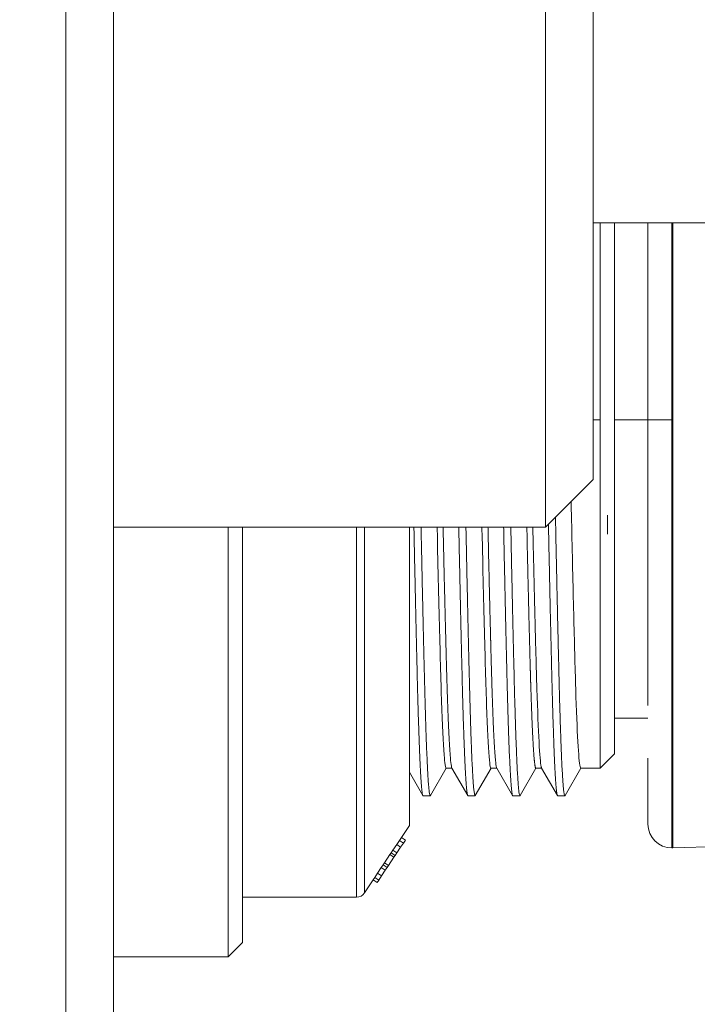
# Model space of a CAD drawing. Extents: x 0 to 283, y 0 to 196.
# Tile 6 of 30: x 126 to 133, y 89 to 100. Entities that reach past the tile are written whole.
import ezdxf

# ---------------------------------------------------------------- set-up
doc = ezdxf.new("R2010")
doc.units = 0
doc.layers.get('DEFPOINTS').update_dxf_attribs({"linetype": 'CONTINUOUS'})
doc.layers.add('DIM', color=7, linetype='CONTINUOUS')
doc.layers.add('TANGENT EDGES', color=7, linetype='CONTINUOUS', lineweight=0)
doc.layers.add('VISIBLE', color=255, linetype='CONTINUOUS', lineweight=0)
doc.styles.add('SANSSERIF', font='sanss___.ttf')
doc.dimstyles.new('ISO-25$0', dxfattribs={"dimtxt": 2.5, "dimasz": 2.5, "dimexe": 1.25, "dimexo": 1, "dimgap": 0.6, "dimtad": 1, "dimdec": 1, "dimzin": 9, "dimdsep": 46, "dimtxsty": 'SANSSERIF', "dimcen": 0.75, "dimadec": 1, "dimazin": 0, "dimtfac": 1, "dimtdec": 1, "dimtmove": 0, "dimatfit": 3, "dimfxl": 1, "dimarcsym": 0})

# ---------------------------------------------------------------- blocks, each defined once
blk = doc.blocks.new('*D23')
at = {"layer": 'DEFPOINTS', "color": 0, "transparency": 16777216}
for p in [(139.562, 105.547), (127.012, 74.322), (127.012, 54.35)]:
    blk.add_point(p, dxfattribs=at)
at = {"layer": 'DIM', "color": 0, "lineweight": -2, "transparency": 16777216}
for p, q in [((139.562, 103.547), (139.562, 51.85)), ((127.012, 72.322), (127.012, 51.85)), ((127.012, 54.35), (107.925, 54.35)), ((134.562, 54.35), (132.012, 54.35))]:
    blk.add_line(p, q, dxfattribs=at)
at = {"layer": 'DIM', "color": 0, "transparency": 16777216}
for points in [[(132.012, 55.183), (132.012, 53.516), (127.012, 54.35)], [(134.562, 55.183), (134.562, 53.516), (139.562, 54.35)]]:
    blk.add_solid(points, dxfattribs=at)
at = {"layer": 'DIM', "color": 0, "transparency": 16777216, "insert": (114.969, 58.125), "char_height": 5, "attachment_point": 5, "style": 'SANSSERIF'}
blk.add_mtext('25.1', dxfattribs=at)
blk = doc.blocks.new('*D28')
at = {"layer": 'DEFPOINTS', "color": 0, "transparency": 16777216}
for p in [(133.262, 90.297), (127.012, 74.322), (127.012, 64.35)]:
    blk.add_point(p, dxfattribs=at)
at = {"layer": 'DIM', "color": 0, "lineweight": -2, "transparency": 16777216}
for p, q in [((133.262, 88.297), (133.262, 61.85)), ((127.012, 72.322), (127.012, 61.85)), ((122.012, 64.35), (102.253, 64.35)), ((133.262, 64.35), (127.012, 64.35)), ((138.262, 64.35), (143.262, 64.35))]:
    blk.add_line(p, q, dxfattribs=at)
at = {"layer": 'DIM', "color": 0, "transparency": 16777216}
for points in [[(122.012, 65.183), (122.012, 63.516), (127.012, 64.35)], [(138.262, 65.183), (138.262, 63.516), (133.262, 64.35)]]:
    blk.add_solid(points, dxfattribs=at)
at = {"layer": 'DIM', "color": 0, "transparency": 16777216, "insert": (109.633, 68.125), "char_height": 5, "attachment_point": 5, "style": 'SANSSERIF'}
blk.add_mtext('12.5', dxfattribs=at)

msp = doc.modelspace()

# ---------------------------------------------------------------- linework, layer by layer
at = {"layer": 'TANGENT EDGES'}
for p, q in [((132.8625, 95.5474), (132.8625, 97.6099)), ((132.8712, 97.6099), (132.8712, 95.5474)), ((132.0375, 95.5474), (132.1125, 95.5474)), ((132.2625, 95.5474), (132.6125, 95.5474)), ((132.8625, 95.5474), (132.6125, 95.5474)), ((132.8625, 95.5474), (132.8712, 95.5474)), ((132.8625, 91.0625), (132.8625, 95.5474)), ((132.8712, 95.5474), (132.8712, 91.0626)), ((129.5589, 94.4224), (129.5589, 90.5474)), ((129.6421, 94.4224), (129.6421, 90.592))]:
    msp.add_line(p, q, dxfattribs=at)
at = {"layer": 'VISIBLE'}
for p, q in [((126.5125, 116.5278), (126.5125, 77.5724)), ((127.0125, 77.5724), (127.0125, 116.5278)), ((131.5375, 107.5474), (131.5375, 95.6998)), ((132.0375, 95.9795), (132.0375, 107.5474)), ((132.0375, 97.6099), (138.0875, 97.6099)), ((132.1125, 95.5474), (132.1125, 97.6099)), ((132.2625, 96.1788), (132.2625, 97.6099)), ((132.6125, 97.1063), (132.6125, 97.6099)), ((132.6125, 97.1063), (132.6125, 96.6495)), ((132.6125, 96.318), (132.6125, 96.6495)), ((132.6125, 96.318), (132.6125, 95.5474)), ((132.2625, 94.9161), (132.2625, 96.1788)), ((132.0375, 94.9224), (132.0375, 95.9795)), ((131.5375, 95.6998), (131.5375, 94.4224)), ((132.1125, 91.8974), (132.1125, 95.5474)), ((132.6125, 95.5474), (132.6125, 93.9886)), ((132.0375, 94.9224), (131.5375, 94.4224)), ((132.2625, 92.7909), (132.2625, 94.9161)), ((132.1871, 94.5478), (132.1871, 94.3478)), ((127.0125, 94.4224), (131.5375, 94.4224)), ((128.2125, 94.4224), (128.2125, 89.9224)), ((128.3625, 90.0724), (128.3625, 94.4224)), ((130.1125, 93.02), (130.1125, 94.4224)), ((130.403, 94.4224), (130.4055, 94.311)), ((130.873, 94.4224), (130.8755, 94.311)), ((131.3455, 94.311), (131.343, 94.4224)), ((132.6125, 93.9886), (132.6125, 93.23)), ((132.6125, 93.23), (132.6125, 92.5528)), ((130.1125, 92.4294), (130.1125, 93.02)), ((132.2625, 92.4471), (132.2625, 92.7909)), ((130.1125, 91.9474), (130.1125, 92.4294)), ((132.2625, 92.205), (132.2625, 92.4471)), ((132.2625, 92.4224), (132.6125, 92.4224)), ((132.2625, 92.0474), (132.2625, 92.205)), ((132.2625, 92.0474), (132.1125, 91.8974)), ((132.6125, 91.6098), (132.6125, 92.0028)), ((130.1125, 91.2974), (130.1125, 91.9474)), ((130.4985, 91.8974), (130.3335, 91.6119)), ((130.4972, 91.8974), (130.559, 91.8974)), ((130.7239, 91.6119), (130.5577, 91.8995)), ((130.9685, 91.8974), (130.8035, 91.6119)), ((130.9672, 91.8974), (131.029, 91.8974)), ((131.1939, 91.6119), (131.0277, 91.8995)), ((131.4385, 91.8974), (131.2735, 91.6119)), ((131.4372, 91.8974), (131.4363, 91.8977)), ((131.4372, 91.8974), (131.499, 91.8974)), ((131.6639, 91.6119), (131.4977, 91.8995)), ((131.9085, 91.8974), (131.7435, 91.6119)), ((131.9002, 91.9146), (131.9073, 91.8974)), ((131.9073, 91.8974), (132.1125, 91.8974)), ((130.2539, 91.6119), (130.1125, 91.8568)), ((130.2539, 91.6119), (130.2562, 91.6099)), ((130.3312, 91.6099), (130.2562, 91.6099)), ((130.3335, 91.6119), (130.3312, 91.6099)), ((130.7239, 91.6119), (130.7262, 91.6099)), ((130.8012, 91.6099), (130.7262, 91.6099)), ((130.8035, 91.6119), (130.8012, 91.6099)), ((131.1939, 91.6119), (131.1962, 91.6099)), ((131.2712, 91.6099), (131.1962, 91.6099)), ((131.2735, 91.6119), (131.2712, 91.6099)), ((131.6639, 91.6119), (131.6662, 91.6099)), ((131.7412, 91.6099), (131.6662, 91.6099)), ((131.7435, 91.6119), (131.7412, 91.6099)), ((132.6125, 91.6098), (132.6125, 91.4582)), ((132.6125, 91.3832), (132.6125, 91.4582)), ((132.6125, 91.3832), (132.6125, 91.3125)), ((130.1125, 91.2974), (130.0287, 91.1718)), ((130.0287, 91.1718), (130.0082, 91.1411)), ((130.0287, 91.1718), (130.0703, 91.1441)), ((129.9795, 91.098), (129.9401, 91.0389)), ((130.0082, 91.1411), (129.9795, 91.098)), ((130.0211, 91.0702), (129.9795, 91.098)), ((130.0211, 91.0702), (129.9817, 91.0111)), ((130.0082, 91.1411), (130.0499, 91.1134)), ((130.0499, 91.1134), (130.0211, 91.0702)), ((130.0703, 91.1441), (130.0499, 91.1134)), ((133.7511, 91.0933), (132.8712, 91.0626)), ((129.9091, 90.9924), (129.8527, 90.9078)), ((129.9507, 90.9647), (129.8943, 90.8801)), ((129.9212, 91.0106), (129.9091, 90.9924)), ((129.9091, 90.9924), (129.9507, 90.9647)), ((129.9401, 91.0389), (129.9212, 91.0106)), ((129.9212, 91.0106), (129.9628, 90.9828)), ((129.9401, 91.0389), (129.9817, 91.0111)), ((129.9628, 90.9828), (129.9507, 90.9647)), ((129.9817, 91.0111), (129.9628, 90.9828)), ((129.8184, 90.8564), (129.779, 90.7973)), ((129.8372, 90.8846), (129.8184, 90.8564)), ((129.8184, 90.8564), (129.86, 90.8286)), ((129.8527, 90.9078), (129.8372, 90.8846)), ((129.8372, 90.8846), (129.8788, 90.8569)), ((129.8527, 90.9078), (129.8943, 90.8801)), ((129.8788, 90.8569), (129.86, 90.8286)), ((129.8943, 90.8801), (129.8788, 90.8569)), ((129.7501, 90.7539), (129.7331, 90.7284)), ((129.779, 90.7973), (129.7501, 90.7539)), ((129.7501, 90.7539), (129.7917, 90.7261)), ((129.779, 90.7973), (129.8206, 90.7695)), ((129.8206, 90.7695), (129.7917, 90.7261)), ((129.86, 90.8286), (129.8206, 90.7695)), ((129.7331, 90.7284), (129.6421, 90.592)), ((129.7331, 90.7284), (129.7747, 90.7007)), ((129.7917, 90.7261), (129.7747, 90.7007)), ((129.5589, 90.5474), (128.3625, 90.5474)), ((128.3625, 90.0724), (128.2125, 89.9224)), ((127.0125, 89.9224), (128.2125, 89.9224))]:
    msp.add_line(p, q, dxfattribs=at)
for centre, radius, start, end in [((132.8625, 91.3125), 0.25, 180, 269.99969), ((132.8625, 91.3125), 0.25, 270, 272), ((129.5589, 90.6474), 0.1, 270, 326.30993)]:
    msp.add_arc(centre, radius, start, end, dxfattribs=at)
for centre, major_axis, ratio, start_param, end_param in [((131.8181, 95.548), (0.0711, -3.6508), 0.0077741, -1.334315, -1.2776241), ((131.8246, 95.5481), (0.0686, -3.651), 0.0094137, -1.2776204, -0.9801944), ((130.4116, 95.5481), (0.0697, -3.6509), 0.0086441, -1.225292, -0.8770502), ((130.8816, 95.5481), (0.0697, -3.6509), 0.0086441, -1.225292, -0.8770502), ((131.8292, 95.5481), (0.0649, -3.6509), 0.0102575, -0.980185, -0.6894316), ((130.424, 95.5482), (0.0613, -3.6509), 0.0111408, -0.8770258, -0.7070789), ((130.894, 95.5482), (0.0613, -3.6509), 0.0111408, -0.8770258, -0.7070789), ((131.4624, 95.5486), (0.0358, -3.6512), 0.0179375, -0.8331512, -0.688546), ((130.4739, 95.5488), (0.0245, -3.6514), 0.0203894, -0.706918, -0.533982), ((130.9439, 95.5488), (0.0245, -3.6514), 0.0203894, -0.706918, -0.533982), ((131.4693, 95.5488), (0.0307, -3.6514), 0.019209, -0.6885189, -0.3922745), ((131.879, 95.5489), (0.0284, -3.6514), 0.0195841, -0.6892794, -0.393279), ((130.4662, 95.5489), (0.0309, -3.6515), 0.0192242, -0.5340183, -0.3589674), ((130.5293, 95.5489), (0.0307, -3.6515), 0.0192493, -0.5340587, -0.3590127), ((130.9362, 95.5489), (0.0309, -3.6515), 0.0192242, -0.5340183, -0.3589674), ((130.9993, 95.5489), (0.0307, -3.6515), 0.0192493, -0.5340587, -0.3590127), ((130.4685, 95.5489), (0.0288, -3.6514), 0.0194658, -0.3589571, -0.1844359), ((130.5316, 95.5489), (0.0287, -3.6514), 0.0194837, -0.3590027, -0.1844536), ((130.9385, 95.5489), (0.0288, -3.6514), 0.0194658, -0.3589571, -0.1844359), ((131.0016, 95.5489), (0.0287, -3.6514), 0.0194837, -0.3590027, -0.1844536), ((131.4706, 95.5488), (0.0296, -3.6514), 0.0194143, -0.3922714, -0.0960022), ((131.8794, 95.5489), (0.0279, -3.6514), 0.0195226, -0.393279, -0.0973037), ((130.4681, 95.5487), (0.0292, -3.6513), 0.0194237, -0.1844389, -0.0130498), ((130.5311, 95.5487), (0.029, -3.6513), 0.0194408, -0.1844566, -0.0342499), ((130.9381, 95.5487), (0.0292, -3.6513), 0.0194237, -0.1844389, -0.0130498), ((131.0011, 95.5487), (0.029, -3.6513), 0.0194408, -0.1844566, -0.0342499)]:
    msp.add_ellipse(centre, major_axis=major_axis, ratio=ratio, start_param=start_param, end_param=end_param, dxfattribs=at)
for points, weights, knots in [([(131.5695, 94.4545), (131.5892, 93.4799), (131.6075, 92.7627), (131.6355, 91.6611), (131.6639, 91.6119)], [0.964941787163, 0.951250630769, 1, 0.927028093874, 0.993963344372], [0.969995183, 0.969995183, 0.969995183, 0.977272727, 0.977272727, 0.988166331, 0.988166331, 0.988166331]), ([(131.7412, 91.6099), (131.7412, 91.6099), (131.7412, 91.6099), (131.7118, 91.6102), (131.6825, 92.7637), (131.6635, 93.5095), (131.6431, 94.528)], [0.999964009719, 0.999982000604, 1, 0.923879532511, 1, 0.949423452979, 0.966055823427], [0.011360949, 0.011360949, 0.011360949, 0.011363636, 0.011363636, 0.022727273, 0.022727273, 0.030277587, 0.030277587, 0.030277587]), ([(130.1602, 94.4224), (130.1795, 93.4673), (130.1975, 92.7627), (130.2255, 91.6611), (130.2539, 91.6119)], [0.964501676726, 0.952065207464, 1, 0.927028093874, 0.993963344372], [0.697389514, 0.697389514, 0.697389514, 0.704545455, 0.704545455, 0.715439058, 0.715439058, 0.715439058]), ([(130.3312, 91.6099), (130.3312, 91.6099), (130.3312, 91.6099), (130.3018, 91.6102), (130.2725, 92.7637), (130.2545, 93.468), (130.2352, 94.4224)], [0.999964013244, 0.999982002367, 1, 0.923879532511, 1, 0.952099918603, 0.964483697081], [0.284088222, 0.284088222, 0.284088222, 0.284090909, 0.284090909, 0.295454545, 0.295454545, 0.302605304, 0.302605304, 0.302605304]), ([(130.6302, 94.4224), (130.6495, 93.4673), (130.6675, 92.7627), (130.6955, 91.6611), (130.7239, 91.6119)], [0.964501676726, 0.952065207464, 1, 0.927028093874, 0.993963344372], [0.788298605, 0.788298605, 0.788298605, 0.795454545, 0.795454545, 0.806348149, 0.806348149, 0.806348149]), ([(130.8012, 91.6099), (130.8012, 91.6099), (130.8012, 91.6099), (130.7718, 91.6102), (130.7425, 92.7637), (130.7245, 93.468), (130.7052, 94.4224)], [0.999964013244, 0.999982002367, 1, 0.923879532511, 1, 0.952099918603, 0.964483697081], [0.193179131, 0.193179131, 0.193179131, 0.193181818, 0.193181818, 0.204545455, 0.204545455, 0.211696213, 0.211696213, 0.211696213]), ([(131.1002, 94.4224), (131.1195, 93.4673), (131.1375, 92.7627), (131.1655, 91.6611), (131.1939, 91.6119)], [0.964501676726, 0.952065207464, 1, 0.927028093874, 0.993963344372], [0.879207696, 0.879207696, 0.879207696, 0.886363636, 0.886363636, 0.89725724, 0.89725724, 0.89725724]), ([(131.2712, 91.6099), (131.2712, 91.6099), (131.2712, 91.6099), (131.2418, 91.6102), (131.2125, 92.7637), (131.1945, 93.468), (131.1752, 94.4224)], [0.999964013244, 0.999982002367, 1, 0.923879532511, 1, 0.952099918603, 0.964483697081], [0.10227004, 0.10227004, 0.10227004, 0.102272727, 0.102272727, 0.113636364, 0.113636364, 0.120787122, 0.120787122, 0.120787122]), ([(131.3841, 92.7721), (131.3812, 92.8664), (131.3784, 92.9692), (131.3752, 93.0861), (131.3719, 93.2131)], [0.985916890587, 0.992148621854, 1, 0.991078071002, 0.984247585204], [0.1124642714, 0.1124642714, 0.1124642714, 0.1136363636, 0.1136363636, 0.1149682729, 0.1149682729, 0.1149682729])]:
    msp.add_rational_spline(points, weights, degree=2, knots=knots, dxfattribs=at)
for points, knots in [([(130.52, 92.4056), (130.5179, 92.4572), (130.5159, 92.5099), (130.514, 92.5628), (130.5131, 92.5892), (130.5121, 92.6156), (130.5113, 92.6419), (130.5104, 92.6682), (130.5095, 92.6945), (130.5087, 92.7205), (130.5083, 92.7335), (130.5079, 92.7464), (130.5075, 92.7593), (130.5071, 92.7721), (130.5066, 92.7865), (130.5062, 92.8011), (130.5053, 92.8303), (130.5044, 92.8601), (130.5035, 92.8905), (130.5027, 92.9209), (130.5018, 92.9519), (130.5009, 92.9834), (130.5005, 92.9992), (130.5, 93.0151), (130.4996, 93.0311), (130.4992, 93.0472), (130.4987, 93.0634), (130.4983, 93.0797), (130.4979, 93.096), (130.4974, 93.1125), (130.497, 93.1291), (130.4968, 93.1374), (130.4965, 93.1457), (130.4963, 93.1541), (130.4961, 93.1624), (130.4959, 93.1708), (130.4957, 93.1793), (130.4956, 93.1835), (130.4955, 93.1877), (130.4954, 93.1919), (130.4952, 93.1962), (130.4951, 93.2004), (130.495, 93.2047), (130.4949, 93.2089), (130.4948, 93.2132), (130.4948, 93.2146), (130.4947, 93.2161), (130.4947, 93.2176), (130.4947, 93.2192), (130.4946, 93.2222), (130.4945, 93.2255), (130.4944, 93.2289), (130.4943, 93.2323), (130.4942, 93.2359), (130.4941, 93.2397), (130.494, 93.2434), (130.4939, 93.2473), (130.4938, 93.2514), (130.4937, 93.2555), (130.4936, 93.2597), (130.4935, 93.2641), (130.4934, 93.2685), (130.4933, 93.2731), (130.4932, 93.2778), (130.493, 93.2826), (130.4929, 93.2875), (130.4928, 93.2926), (130.4925, 93.3027), (130.4922, 93.3136), (130.4919, 93.3251), (130.4916, 93.3367), (130.4913, 93.3489), (130.491, 93.3619), (130.4907, 93.3749), (130.4903, 93.3885), (130.4899, 93.403), (130.4896, 93.4174), (130.4892, 93.4325), (130.4888, 93.4484), (130.4884, 93.4643), (130.488, 93.481), (130.4875, 93.4984), (130.4871, 93.5159), (130.4866, 93.5341), (130.4862, 93.5531), (130.4857, 93.5721), (130.4852, 93.592), (130.4847, 93.6126), (130.4842, 93.6332), (130.4837, 93.6547), (130.4831, 93.677), (130.4826, 93.6993), (130.482, 93.7224), (130.4815, 93.7464), (130.4809, 93.7704), (130.4803, 93.7953), (130.4797, 93.821), (130.4791, 93.8468), (130.4784, 93.8734), (130.4778, 93.901), (130.4771, 93.9285), (130.4765, 93.957), (130.4758, 93.9863), (130.4744, 94.045), (130.473, 94.1075), (130.4715, 94.1737), (130.4708, 94.2068), (130.47, 94.2409), (130.4692, 94.2759), (130.4684, 94.311), (130.4678, 94.3378), (130.4672, 94.364), (130.4668, 94.3836), (130.4664, 94.403), (130.466, 94.4224)], [0.200900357, 0.200900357, 0.200900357, 0.200900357, 0.201973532, 0.201973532, 0.201973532, 0.20251012, 0.20251012, 0.20251012, 0.203046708, 0.203046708, 0.203046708, 0.203315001, 0.203315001, 0.203315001, 0.203583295, 0.203583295, 0.203583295, 0.204119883, 0.204119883, 0.204119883, 0.204656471, 0.204656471, 0.204656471, 0.204924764, 0.204924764, 0.204924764, 0.205193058, 0.205193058, 0.205193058, 0.205461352, 0.205461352, 0.205461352, 0.205595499, 0.205595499, 0.205595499, 0.205729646, 0.205729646, 0.205729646, 0.205796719, 0.205796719, 0.205796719, 0.205863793, 0.205863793, 0.205863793, 0.205930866, 0.205930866, 0.205930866, 0.20599794, 0.20599794, 0.20599794, 0.206132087, 0.206132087, 0.206132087, 0.206266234, 0.206266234, 0.206266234, 0.206400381, 0.206400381, 0.206400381, 0.206534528, 0.206534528, 0.206534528, 0.206668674, 0.206668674, 0.206668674, 0.206802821, 0.206802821, 0.206802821, 0.207071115, 0.207071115, 0.207071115, 0.207339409, 0.207339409, 0.207339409, 0.207607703, 0.207607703, 0.207607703, 0.207875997, 0.207875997, 0.207875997, 0.208144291, 0.208144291, 0.208144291, 0.208412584, 0.208412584, 0.208412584, 0.208680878, 0.208680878, 0.208680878, 0.208949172, 0.208949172, 0.208949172, 0.209217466, 0.209217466, 0.209217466, 0.20948576, 0.20948576, 0.20948576, 0.209754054, 0.209754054, 0.209754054, 0.210022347, 0.210022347, 0.210022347, 0.210558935, 0.210558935, 0.210558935, 0.210827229, 0.210827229, 0.210827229, 0.211095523, 0.211095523, 0.211095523, 0.211295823, 0.211295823, 0.211295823, 0.211295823]), ([(130.99, 92.4056), (130.9879, 92.4572), (130.9859, 92.5099), (130.984, 92.5628), (130.9831, 92.5892), (130.9821, 92.6156), (130.9813, 92.6419), (130.9804, 92.6682), (130.9795, 92.6945), (130.9787, 92.7205), (130.9783, 92.7335), (130.9779, 92.7464), (130.9775, 92.7593), (130.9771, 92.7721), (130.9766, 92.7865), (130.9762, 92.8011), (130.9753, 92.8303), (130.9744, 92.8601), (130.9735, 92.8905), (130.9727, 92.9209), (130.9718, 92.9519), (130.9709, 92.9834), (130.9705, 92.9992), (130.97, 93.0151), (130.9696, 93.0311), (130.9692, 93.0472), (130.9687, 93.0634), (130.9683, 93.0797), (130.9679, 93.096), (130.9674, 93.1125), (130.967, 93.1291), (130.9668, 93.1374), (130.9665, 93.1457), (130.9663, 93.1541), (130.9661, 93.1624), (130.9659, 93.1708), (130.9657, 93.1793), (130.9656, 93.1835), (130.9655, 93.1877), (130.9654, 93.1919), (130.9652, 93.1962), (130.9651, 93.2004), (130.965, 93.2047), (130.9649, 93.2089), (130.9648, 93.2132), (130.9648, 93.2146), (130.9647, 93.2161), (130.9647, 93.2176), (130.9647, 93.2192), (130.9646, 93.2222), (130.9645, 93.2255), (130.9644, 93.2289), (130.9643, 93.2323), (130.9642, 93.2359), (130.9641, 93.2397), (130.964, 93.2434), (130.9639, 93.2473), (130.9638, 93.2514), (130.9637, 93.2555), (130.9636, 93.2597), (130.9635, 93.2641), (130.9634, 93.2685), (130.9633, 93.2731), (130.9632, 93.2778), (130.963, 93.2826), (130.9629, 93.2875), (130.9628, 93.2926), (130.9625, 93.3027), (130.9622, 93.3136), (130.9619, 93.3251), (130.9616, 93.3367), (130.9613, 93.3489), (130.961, 93.3619), (130.9607, 93.3749), (130.9603, 93.3885), (130.9599, 93.403), (130.9596, 93.4174), (130.9592, 93.4325), (130.9588, 93.4484), (130.9584, 93.4643), (130.958, 93.481), (130.9575, 93.4984), (130.9571, 93.5159), (130.9566, 93.5341), (130.9562, 93.5531), (130.9557, 93.5721), (130.9552, 93.592), (130.9547, 93.6126), (130.9542, 93.6332), (130.9537, 93.6547), (130.9531, 93.677), (130.9526, 93.6993), (130.952, 93.7224), (130.9515, 93.7464), (130.9509, 93.7704), (130.9503, 93.7953), (130.9497, 93.821), (130.9491, 93.8468), (130.9484, 93.8734), (130.9478, 93.901), (130.9471, 93.9285), (130.9465, 93.957), (130.9458, 93.9863), (130.9444, 94.045), (130.943, 94.1075), (130.9415, 94.1737), (130.9408, 94.2068), (130.94, 94.2409), (130.9392, 94.2759), (130.9384, 94.311), (130.9378, 94.3378), (130.9372, 94.364), (130.9368, 94.3836), (130.9364, 94.403), (130.936, 94.4224)], [0.109991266, 0.109991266, 0.109991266, 0.109991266, 0.111064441, 0.111064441, 0.111064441, 0.111601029, 0.111601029, 0.111601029, 0.112137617, 0.112137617, 0.112137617, 0.11240591, 0.11240591, 0.11240591, 0.112674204, 0.112674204, 0.112674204, 0.113210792, 0.113210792, 0.113210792, 0.11374738, 0.11374738, 0.11374738, 0.114015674, 0.114015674, 0.114015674, 0.114283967, 0.114283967, 0.114283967, 0.114552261, 0.114552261, 0.114552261, 0.114686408, 0.114686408, 0.114686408, 0.114820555, 0.114820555, 0.114820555, 0.114887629, 0.114887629, 0.114887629, 0.114954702, 0.114954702, 0.114954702, 0.115021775, 0.115021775, 0.115021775, 0.115088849, 0.115088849, 0.115088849, 0.115222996, 0.115222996, 0.115222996, 0.115357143, 0.115357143, 0.115357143, 0.11549129, 0.11549129, 0.11549129, 0.115625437, 0.115625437, 0.115625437, 0.115759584, 0.115759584, 0.115759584, 0.11589373, 0.11589373, 0.11589373, 0.116162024, 0.116162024, 0.116162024, 0.116430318, 0.116430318, 0.116430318, 0.116698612, 0.116698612, 0.116698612, 0.116966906, 0.116966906, 0.116966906, 0.1172352, 0.1172352, 0.1172352, 0.117503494, 0.117503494, 0.117503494, 0.117771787, 0.117771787, 0.117771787, 0.118040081, 0.118040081, 0.118040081, 0.118308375, 0.118308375, 0.118308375, 0.118576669, 0.118576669, 0.118576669, 0.118844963, 0.118844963, 0.118844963, 0.119113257, 0.119113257, 0.119113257, 0.119649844, 0.119649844, 0.119649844, 0.119918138, 0.119918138, 0.119918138, 0.120186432, 0.120186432, 0.120186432, 0.120386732, 0.120386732, 0.120386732, 0.120386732]), ([(131.438, 93.0926), (131.4376, 93.1064), (131.4372, 93.1221), (131.4368, 93.1397), (131.4363, 93.1573), (131.4358, 93.1768), (131.4352, 93.1983), (131.4347, 93.2198), (131.434, 93.2433), (131.4334, 93.2689), (131.4331, 93.2817), (131.4327, 93.295), (131.4323, 93.3088), (131.432, 93.3227), (131.4316, 93.3371), (131.4312, 93.3521), (131.4305, 93.382), (131.4297, 93.4141), (131.4288, 93.4485), (131.4279, 93.483), (131.427, 93.5184), (131.4264, 93.5454), (131.425, 93.5995), (131.4237, 93.6545), (131.4224, 93.7104), (131.421, 93.7664), (131.4197, 93.8231), (131.4183, 93.8807), (131.417, 93.9382), (131.4156, 93.9966), (131.4143, 94.0556), (131.4129, 94.1147), (131.4115, 94.1744), (131.4102, 94.2348), (131.4095, 94.265), (131.4088, 94.2953), (131.4081, 94.3258), (131.4075, 94.3563), (131.4068, 94.3869), (131.4061, 94.4177), (131.406, 94.4192), (131.406, 94.4208), (131.406, 94.4224)], [0.0234483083, 0.0234483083, 0.0234483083, 0.0234483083, 0.0238289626, 0.0238289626, 0.0238289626, 0.024209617, 0.024209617, 0.024209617, 0.0245902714, 0.0245902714, 0.0245902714, 0.0247805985, 0.0247805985, 0.0247805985, 0.0249709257, 0.0249709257, 0.0249709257, 0.0253515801, 0.0253515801, 0.0253515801, 0.0257322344, 0.0257322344, 0.0257322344, 0.0264935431, 0.0264935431, 0.0264935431, 0.0272548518, 0.0272548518, 0.0272548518, 0.0280161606, 0.0280161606, 0.0280161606, 0.0287774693, 0.0287774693, 0.0287774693, 0.0291581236, 0.0291581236, 0.0291581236, 0.029538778, 0.029538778, 0.029538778, 0.0295583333, 0.0295583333, 0.0295583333, 0.0295583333])]:
    msp.add_open_spline(points, degree=3, knots=knots, dxfattribs=at)
for points, weights in [([(131.3719, 93.2131), (131.359, 93.7068), (131.3455, 94.311)], [0.984247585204, 0.958564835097, 0.962450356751]), ([(131.3971, 92.4055), (131.3905, 92.5666), (131.3841, 92.7721)], [0.966682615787, 0.972603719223, 0.985916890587]), ([(131.4105, 92.13), (131.4037, 92.2425), (131.3971, 92.4055)], [0.962232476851, 0.960761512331, 0.966682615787]), ([(131.4238, 91.9592), (131.4172, 92.0178), (131.4105, 92.13)], [0.97256647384, 0.963703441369, 0.962232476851]), ([(130.4963, 91.8977), (130.4968, 91.8974), (130.4972, 91.8974)], [1, 1.00005882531, 1]), ([(130.9663, 91.8977), (130.9668, 91.8974), (130.9672, 91.8974)], [1, 1.00005882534, 1]), ([(131.4363, 91.8977), (131.4302, 91.9018), (131.4238, 91.9592)], [0.997684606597, 0.981429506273, 0.97256647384]), ([(131.4932, 91.9142), (131.4955, 91.9034), (131.4977, 91.8995)], [1, 1.00800801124, 1]), ([(131.4977, 91.8995), (131.4979, 91.8991), (131.4982, 91.8988)], [1, 1.00187870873, 1])]:
    msp.add_rational_spline(points, weights, degree=2, dxfattribs=at)

# ---------------------------------------------------------------- dimensions: what is measured, and where the dimension line sits
at = {"layer": 'DIM'}
for base, p1, picture, middle in [((127.0125, 54.3495), (139.5625, 105.5474), '*D23', (114.9688, 58.125)), ((127.0125, 64.3495), (133.2625, 90.2974), '*D28', (109.6328, 68.125))]:
    dim = msp.add_linear_dim(base=base, p1=p1, p2=(127.0125, 74.3224), dimstyle='ISO-25$0', override={"dimscale": 2, "dimlfac": 2}, dxfattribs=at)
    dim.commit()
    dim.dimension.update_dxf_attribs({"geometry": picture, "text_midpoint": middle})

doc.saveas('drawing.dxf')
